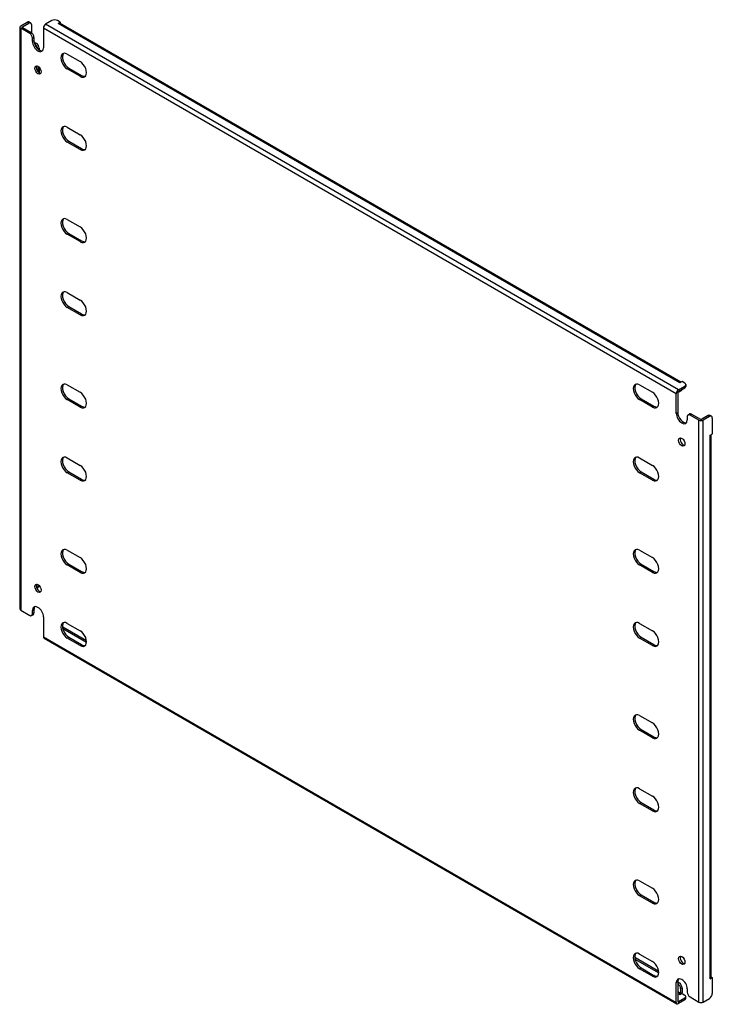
# Model space of a CAD drawing. Header units: inches. Extents: x 4 to 147, y 6 to 73.
# Tile 2 of 2: x 125 to 147, y 42 to 73. Entities that reach past the tile are written whole.
import ezdxf

# ---------------------------------------------------------------- set-up
doc = ezdxf.new("R2010")
doc.units = ezdxf.units.IN
doc.header["$MEASUREMENT"] = 0
doc.layers.add('Visible Edges(ANSI)', color=7, linetype='Continuous', lineweight=25)
doc.layers.add('Visible Tangent Edges(ANSI)', color=7, linetype='Continuous', lineweight=25)

msp = doc.modelspace()

# ---------------------------------------------------------------- linework, layer by layer
at = {"layer": 'Visible Edges(ANSI)'}
for p, q in [((124.543, 73.043), (124.747, 73.16)), ((124.591, 73.015), (124.795, 73.132)), ((124.809, 73.166), (124.857, 73.139)), ((124.883, 73.081), (124.883, 72.82)), ((125.542, 73.211), (125.339, 73.094)), ((125.807, 73.16), (125.719, 73.211)), ((125.737, 73.12), (125.807, 73.16)), ((125.737, 73.12), (125.737, 73.12)), ((125.738, 73.12), (125.737, 73.12)), ((145.742, 61.603), (125.787, 73.125)), ((125.807, 73.16), (125.807, 73.113)), ((124.514, 73.002), (124.514, 54.325)), ((124.827, 72.798), (124.543, 72.962)), ((124.591, 72.989), (124.875, 72.826)), ((125.269, 72.972), (125.269, 72.339)), ((124.915, 72.543), (124.915, 72.645)), ((124.963, 72.673), (124.963, 72.571)), ((124.968, 72.522), (125.042, 72.479)), ((124.987, 72.456), (124.994, 72.451)), ((125.131, 72.326), (125.131, 72.27)), ((126.035, 72.133), (126.447, 71.895)), ((125.083, 71.747), (125.083, 71.587)), ((125.131, 71.711), (125.131, 71.539)), ((126.447, 71.422), (126.035, 71.659)), ((126.083, 71.687), (126.495, 71.45)), ((126.035, 69.786), (126.447, 69.548)), ((126.447, 69.074), (126.035, 69.312)), ((126.083, 69.34), (126.495, 69.102)), ((126.035, 66.826), (126.447, 66.588)), ((126.083, 66.38), (126.495, 66.142)), ((126.447, 66.115), (126.035, 66.352)), ((126.035, 64.478), (126.447, 64.241)), ((126.447, 63.767), (126.035, 64.005)), ((126.083, 64.032), (126.495, 63.795)), ((145.783, 61.627), (145.713, 61.586)), ((145.872, 61.576), (145.783, 61.627)), ((126.035, 61.518), (126.447, 61.281)), ((144.42, 61.518), (144.832, 61.281)), ((145.668, 61.356), (145.872, 61.474)), ((145.668, 61.301), (145.872, 61.418)), ((145.757, 61.331), (145.709, 61.303)), ((145.713, 61.586), (145.713, 61.587)), ((145.713, 61.587), (145.713, 61.587)), ((145.908, 61.525), (145.908, 61.469)), ((126.447, 60.807), (126.035, 61.045)), ((126.083, 61.073), (126.495, 60.835)), ((144.832, 60.807), (144.42, 61.045)), ((144.468, 61.073), (144.88, 60.835)), ((145.598, 60.602), (145.598, 61.235)), ((145.646, 61.263), (145.646, 60.629)), ((145.952, 60.499), (145.952, 60.397)), ((145.977, 60.557), (146.026, 60.584)), ((146.324, 60.387), (146.04, 60.551)), ((146.088, 60.578), (146.372, 60.415)), ((146.619, 60.532), (146.415, 60.415)), ((146.667, 60.504), (146.464, 60.387)), ((146.73, 60.511), (146.682, 60.538)), ((146.756, 59.943), (146.756, 60.453)), ((146.685, 59.903), (146.756, 59.943)), ((146.685, 59.903), (146.685, 59.903)), ((146.686, 59.903), (146.685, 59.903)), ((146.715, 42.49), (146.715, 59.92)), ((126.035, 59.171), (126.447, 58.933)), ((144.42, 59.171), (144.832, 58.933)), ((126.447, 58.46), (126.035, 58.697)), ((126.083, 58.725), (126.495, 58.488)), ((144.832, 58.46), (144.42, 58.697)), ((144.468, 58.725), (144.88, 58.488)), ((126.035, 56.211), (126.447, 55.974)), ((144.42, 56.211), (144.832, 55.974)), ((126.447, 55.5), (126.035, 55.738)), ((126.083, 55.765), (126.495, 55.528)), ((144.832, 55.5), (144.42, 55.738)), ((144.468, 55.765), (144.88, 55.528)), ((125.105, 55.02), (125.058, 54.993)), ((125.083, 55.111), (125.083, 55.05)), ((124.543, 54.284), (124.827, 54.121)), ((124.889, 54.114), (124.937, 54.142)), ((124.915, 54.172), (124.915, 54.274)), ((124.963, 54.301), (124.963, 54.199)), ((125.269, 54.07), (125.269, 53.436)), ((125.896, 53.752), (126.648, 53.318)), ((126.035, 53.864), (126.447, 53.626)), ((144.42, 53.864), (144.832, 53.626)), ((125.886, 53.702), (126.652, 53.261)), ((126.083, 53.418), (126.495, 53.18)), ((144.468, 53.418), (144.88, 53.18)), ((125.289, 53.391), (145.619, 41.654)), ((126.447, 53.153), (126.035, 53.39)), ((144.832, 53.153), (144.42, 53.39)), ((144.42, 50.904), (144.832, 50.666)), ((144.832, 50.193), (144.42, 50.43)), ((144.468, 50.458), (144.88, 50.221)), ((144.42, 48.557), (144.832, 48.319)), ((144.832, 47.845), (144.42, 48.083)), ((144.468, 48.111), (144.88, 47.873)), ((144.42, 45.597), (144.832, 45.359)), ((144.832, 44.886), (144.42, 45.123)), ((144.468, 45.151), (144.88, 44.913)), ((144.263, 43.148), (145.033, 42.704)), ((144.271, 43.088), (145.036, 42.646)), ((144.42, 43.249), (144.832, 43.012)), ((144.832, 42.538), (144.42, 42.776)), ((144.468, 42.804), (144.88, 42.566)), ((145.646, 42.36), (145.646, 41.727)), ((145.646, 42.35), (145.695, 42.321)), ((146.756, 42.49), (146.685, 42.45)), ((146.685, 42.45), (146.685, 42.45)), ((146.685, 42.45), (146.686, 42.45)), ((146.715, 42.514), (146.756, 42.49)), ((146.756, 41.98), (146.756, 42.49)), ((145.598, 41.699), (145.598, 42.332)), ((145.646, 42.294), (145.647, 42.294)), ((145.735, 42.141), (145.735, 41.982)), ((145.783, 42.168), (145.783, 42.01)), ((145.952, 42.128), (145.952, 42.026)), ((145.872, 41.832), (145.668, 41.714)), ((145.872, 41.776), (145.668, 41.658)), ((145.783, 41.985), (145.713, 41.944)), ((145.713, 41.944), (145.713, 41.944)), ((145.713, 41.944), (145.713, 41.944)), ((145.783, 41.985), (145.872, 41.934)), ((145.908, 41.827), (145.908, 41.883)), ((146.04, 41.873), (146.324, 41.709)), ((146.464, 41.709), (146.667, 41.827))]:
    msp.add_line(p, q, dxfattribs=at)
for centre, major_axis, start_param, end_param in [((124.613, 73.002), (-0.099, 0), 5.497787, 7.068583), ((124.613, 73.002), (-0.031, 0), 5.497787, 7.068583), ((124.747, 73.058), (0.062, 0.108), 0, 0.785398), ((124.795, 73.03), (0.062, 0.108), 5.497787, 7.068583), ((125.339, 73.013), (0.0495, 0.0857), 0.785398, 2.356194), ((125.631, 73.16), (0.125, 0), 0.785398, 2.356194), ((125.738, 73.039), (0.0495, 0.0857), 0, 0.785398), ((124.827, 72.696), (0.062, -0.108), 0.785398, 2.356194), ((124.875, 72.724), (-0.063, 0.108), 3.926991, 5.497787), ((125.092, 72.441), (0.125, -0.217), 3.926991, 7.068583), ((125.14, 72.469), (0.125, -0.217), 3.926991, 6.089646), ((124.994, 72.349), (0.062, -0.108), 0.887242, 2.356194), ((125.042, 72.377), (-0.063, 0.108), 3.926991, 5.497787), ((126.035, 71.896), (-0.145, 0.251), 5.497787, 8.63938), ((126.083, 71.924), (-0.145, 0.251), 0.166574, 2.356194), ((125.14, 71.652), (-0.072, 0.126), 0.338008, 2.803584), ((126.447, 71.659), (0.145, -0.251), 5.497787, 8.63938), ((126.495, 71.686), (0.145, -0.251), 5.497787, 6.116612), ((126.035, 69.549), (-0.145, 0.251), 5.497787, 8.63938), ((126.083, 69.576), (-0.145, 0.251), 0.166574, 2.356194), ((126.447, 69.311), (0.145, -0.251), 5.497787, 8.63938), ((126.495, 69.339), (0.145, -0.251), 5.497787, 6.116612), ((126.035, 66.589), (-0.145, 0.251), 5.497787, 8.63938), ((126.083, 66.617), (-0.145, 0.251), 0.166574, 2.356194), ((126.447, 66.351), (0.145, -0.251), 5.497787, 8.63938), ((126.495, 66.379), (0.145, -0.251), 5.497787, 6.116612), ((126.035, 64.241), (-0.145, 0.251), 5.497787, 8.63938), ((126.083, 64.269), (-0.145, 0.251), 0.166574, 2.356194), ((126.447, 64.004), (0.145, -0.251), 5.497787, 8.63938), ((126.495, 64.032), (0.145, -0.251), 5.497787, 6.116612), ((126.035, 61.282), (-0.145, 0.251), 5.497787, 8.63938), ((126.083, 61.309), (-0.145, 0.251), 0.166574, 2.356194), ((144.42, 61.282), (-0.145, 0.251), 5.497787, 8.63938), ((144.468, 61.309), (-0.145, 0.251), 0.166574, 2.356194), ((145.668, 61.276), (0.0495, 0.0857), 0.785398, 2.356194), ((145.647, 61.411), (0.063, -0.108), 5.726091, 6.840784), ((145.713, 61.506), (0.0495, 0.0857), 0.721823, 0.785398), ((145.695, 61.439), (0.063, -0.108), 0, 0.557599), ((145.783, 61.525), (0.125, 0), 5.497787, 7.068583), ((145.783, 61.469), (0.125, 0), 5.497787, 6.283185), ((126.447, 61.044), (0.145, -0.251), 5.497787, 8.63938), ((144.832, 61.044), (0.145, -0.251), 5.497787, 8.63938), ((145.668, 61.276), (0.0155, 0.0268), 0.785398, 2.356194), ((126.495, 61.072), (0.145, -0.251), 5.497787, 6.116612), ((144.88, 61.072), (0.145, -0.251), 5.497787, 6.116612), ((145.775, 60.499), (0.125, -0.217), 3.926991, 7.068583), ((145.823, 60.527), (0.125, -0.217), 3.926991, 6.089646), ((146.04, 60.448), (-0.062, 0.108), 5.497787, 7.068583), ((146.088, 60.476), (-0.062, 0.108), 5.497787, 6.283185), ((146.394, 60.427), (0.099, 0), 3.926991, 5.497787), ((146.394, 60.427), (0.031, 0), 3.926991, 5.497787), ((146.619, 60.43), (0.062, 0.108), 0, 0.785398), ((146.667, 60.402), (0.062, 0.108), 5.497787, 7.068583), ((145.823, 59.711), (-0.072, 0.126), 0.338008, 2.803584), ((146.616, 59.943), (0.099, 0), 5.497787, 5.561362), ((126.035, 58.934), (-0.145, 0.251), 5.497787, 8.63938), ((126.083, 58.962), (-0.145, 0.251), 0.166574, 2.356194), ((144.42, 58.934), (-0.145, 0.251), 5.497787, 8.63938), ((144.468, 58.962), (-0.145, 0.251), 0.166574, 2.356194), ((126.447, 58.697), (0.145, -0.251), 5.497787, 8.63938), ((144.832, 58.697), (0.145, -0.251), 5.497787, 8.63938), ((126.495, 58.724), (0.145, -0.251), 5.497787, 6.116612), ((144.88, 58.724), (0.145, -0.251), 5.497787, 6.116612), ((126.035, 55.974), (-0.145, 0.251), 5.497787, 8.63938), ((126.083, 56.002), (-0.145, 0.251), 0.166574, 2.356194), ((126.447, 55.737), (0.145, -0.251), 5.497787, 8.63938), ((144.42, 55.974), (-0.145, 0.251), 5.497787, 8.63938), ((144.468, 56.002), (-0.145, 0.251), 0.166574, 2.356194), ((144.832, 55.737), (0.145, -0.251), 5.497787, 8.63938), ((126.495, 55.765), (0.145, -0.251), 5.497787, 6.116612), ((144.88, 55.765), (0.145, -0.251), 5.497787, 6.116612), ((125.14, 55.016), (-0.072, 0.126), 0.338008, 2.803584), ((124.994, 55.101), (0.062, -0.108), 0.012335, 0.785398), ((125.042, 55.129), (0.063, -0.108), 0, 0.762813), ((125.092, 54.172), (-0.125, 0.217), 3.926991, 7.068583), ((125.14, 54.199), (-0.125, 0.217), 0.193539, 0.785398), ((124.613, 54.325), (-0.099, 0), 0, 0.785398), ((124.827, 54.223), (0.062, -0.108), 5.497787, 7.068583), ((124.875, 54.25), (0.063, -0.108), 0, 0.785398), ((126.035, 53.627), (-0.145, 0.251), 5.497787, 8.63938), ((126.083, 53.655), (-0.145, 0.251), 0.166574, 2.356194), ((125.896, 53.65), (-0.062, 0.108), 5.497787, 5.695787), ((144.42, 53.627), (-0.145, 0.251), 5.497787, 8.63938), ((144.468, 53.655), (-0.145, 0.251), 0.166574, 2.356194), ((125.339, 53.476), (-0.0495, -0.0857), 5.497787, 6.283185), ((126.447, 53.389), (0.145, -0.251), 5.497787, 8.63938), ((144.832, 53.389), (0.145, -0.251), 5.497787, 8.63938), ((126.495, 53.417), (0.145, -0.251), 5.497787, 6.116612), ((144.88, 53.417), (0.145, -0.251), 5.497787, 6.116612), ((144.42, 50.667), (-0.145, 0.251), 5.497787, 8.63938), ((144.468, 50.695), (-0.145, 0.251), 0.166574, 2.356194), ((144.832, 50.43), (0.145, -0.251), 5.497787, 8.63938), ((144.88, 50.457), (0.145, -0.251), 5.497787, 6.116612), ((144.42, 48.32), (-0.145, 0.251), 5.497787, 8.63938), ((144.468, 48.348), (-0.145, 0.251), 0.166574, 2.356194), ((144.832, 48.082), (0.145, -0.251), 5.497787, 8.63938), ((144.88, 48.11), (0.145, -0.251), 5.497787, 6.116612), ((144.42, 45.36), (-0.145, 0.251), 5.497787, 8.63938), ((144.468, 45.388), (-0.145, 0.251), 0.166574, 2.356194), ((144.832, 45.122), (0.145, -0.251), 5.497787, 8.63938), ((144.88, 45.15), (0.145, -0.251), 5.497787, 6.116612), ((144.42, 43.013), (-0.145, 0.251), 5.497787, 8.63938), ((144.468, 43.04), (-0.145, 0.251), 0.166574, 2.356194), ((144.832, 42.775), (0.145, -0.251), 5.497787, 8.63938), ((145.823, 43.075), (-0.072, 0.126), 0.338008, 2.803584), ((144.88, 42.803), (0.145, -0.251), 5.497787, 6.116612), ((145.775, 42.23), (-0.125, 0.217), 3.926991, 7.068583), ((145.823, 42.258), (-0.125, 0.217), 0.193539, 0.785398), ((146.616, 42.49), (0.099, 0), 5.497787, 6.283185), ((145.647, 42.192), (0.062, -0.108), 0.785398, 2.356194), ((145.695, 42.219), (-0.063, 0.108), 3.926991, 5.497787), ((145.668, 41.739), (-0.0155, -0.0268), 5.497787, 7.068583), ((145.713, 41.97), (0.0155, 0.0268), 3.926991, 5.497787), ((145.713, 41.97), (0.0495, 0.0857), 5.177171, 5.497787), ((145.783, 41.883), (0.125, 0), 5.497787, 7.068583), ((145.783, 41.827), (0.125, 0), 5.497787, 6.283185), ((146.04, 41.975), (-0.062, 0.108), 0.785398, 2.356194), ((146.667, 41.929), (-0.063, -0.108), 0.785398, 2.356194), ((145.668, 41.739), (-0.0495, -0.0857), 5.497787, 7.068583), ((146.394, 41.75), (0.099, 0), 3.926991, 5.497787)]:
    msp.add_ellipse(centre, major_axis=major_axis, ratio=0.57735, start_param=start_param, end_param=end_param, dxfattribs=at)
for centre, major_axis in [((125.092, 71.624), (0.072, -0.126)), ((145.775, 59.683), (0.072, -0.126)), ((125.092, 54.988), (-0.072, 0.126)), ((145.775, 43.047), (-0.072, 0.126))]:
    msp.add_ellipse(centre, major_axis=major_axis, ratio=0.57735, dxfattribs=at)
at = {"layer": 'Visible Tangent Edges(ANSI)'}
for p, q in [((124.591, 72.989), (124.591, 73.015)), ((124.747, 73.16), (124.795, 73.132)), ((145.668, 61.356), (125.339, 73.094)), ((145.713, 61.587), (125.738, 73.12)), ((124.543, 72.962), (124.543, 54.284)), ((124.875, 72.826), (124.827, 72.798)), ((145.598, 61.235), (125.269, 72.972)), ((124.915, 72.645), (124.963, 72.673)), ((124.915, 72.543), (124.963, 72.571)), ((125.042, 72.479), (124.994, 72.451)), ((125.089, 72.302), (125.131, 72.326)), ((126.035, 71.659), (126.083, 71.687)), ((126.447, 71.422), (126.495, 71.45)), ((126.035, 69.312), (126.083, 69.34)), ((126.447, 69.074), (126.495, 69.102)), ((126.035, 66.352), (126.083, 66.38)), ((126.447, 66.115), (126.495, 66.142)), ((126.035, 64.005), (126.083, 64.032)), ((126.447, 63.767), (126.495, 63.795)), ((145.872, 61.474), (145.872, 61.418)), ((126.035, 61.045), (126.083, 61.073)), ((144.42, 61.045), (144.468, 61.073)), ((126.447, 60.807), (126.495, 60.835)), ((144.832, 60.807), (144.88, 60.835)), ((145.598, 60.602), (145.646, 60.629)), ((146.04, 60.551), (146.088, 60.578)), ((146.324, 41.709), (146.324, 60.387)), ((146.464, 41.709), (146.464, 60.387)), ((146.619, 60.532), (146.667, 60.504)), ((146.686, 42.45), (146.686, 59.903)), ((126.035, 58.697), (126.083, 58.725)), ((126.447, 58.46), (126.495, 58.488)), ((144.42, 58.697), (144.468, 58.725)), ((144.832, 58.46), (144.88, 58.488)), ((126.035, 55.738), (126.083, 55.765)), ((144.42, 55.738), (144.468, 55.765)), ((126.447, 55.5), (126.495, 55.528)), ((144.832, 55.5), (144.88, 55.528)), ((125.129, 55.077), (125.083, 55.05)), ((124.915, 54.274), (124.963, 54.301)), ((124.963, 54.199), (124.915, 54.172)), ((125.88, 53.743), (125.896, 53.752)), ((125.269, 53.436), (145.598, 41.699)), ((126.035, 53.39), (126.083, 53.418)), ((144.42, 53.39), (144.468, 53.418)), ((126.447, 53.153), (126.495, 53.18)), ((144.832, 53.153), (144.88, 53.18)), ((144.42, 50.43), (144.468, 50.458)), ((144.832, 50.193), (144.88, 50.221)), ((144.42, 48.083), (144.468, 48.111)), ((144.832, 47.845), (144.88, 47.873)), ((144.42, 45.123), (144.468, 45.151)), ((144.832, 44.886), (144.88, 44.913)), ((144.42, 42.776), (144.468, 42.804)), ((144.832, 42.538), (144.88, 42.566)), ((145.598, 42.332), (145.646, 42.36)), ((145.735, 41.982), (145.646, 42.034)), ((145.695, 42.321), (145.647, 42.294)), ((145.735, 42.141), (145.783, 42.168)), ((145.713, 41.944), (145.646, 41.983)), ((145.668, 41.714), (145.646, 41.727)), ((145.872, 41.832), (145.872, 41.776))]:
    msp.add_line(p, q, dxfattribs=at)

doc.saveas('drawing.dxf')
